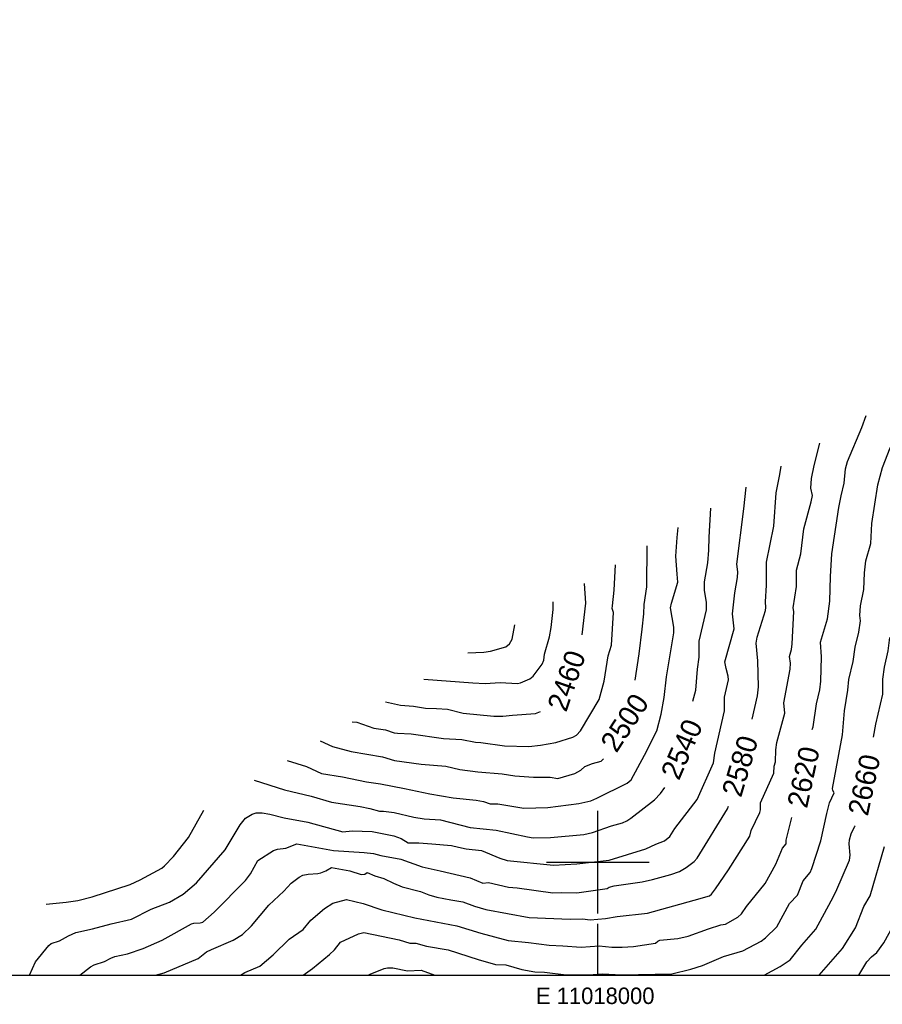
# Model space of a CAD drawing. Header units: feet. Extents: x 11012877 to 11019113, y 3676760 to 3681016.
# Tile 3 of 6: x 11017437 to 11018277, y 3676862 to 3677820. Entities that reach past the tile are written whole.
import ezdxf
from ezdxf.enums import TextEntityAlignment as Align

# ---------------------------------------------------------------- set-up
doc = ezdxf.new("R2010")
doc.units = ezdxf.units.FT
doc.header["$MEASUREMENT"] = 0
for name, color, linetype in [('DD_CO_IN', 1, 'CONTINUOUS'), ('DD_TM_CR', 7, 'CONTINUOUS'), ('DT_CO_EL', 1, 'CONTINUOUS'), ('GD_TM_S1', 7, 'CONTINUOUS')]:
    doc.layers.add(name, color=color, linetype=linetype)

msp = doc.modelspace()

# ---------------------------------------------------------------- linework, layer by layer
at = {"layer": 'DD_CO_IN'}
for points, elevation in [([(11018237, 3677356.9), (11018239.7, 3677369), (11018241.2, 3677383.1), (11018243, 3677390.2), (11018257, 3677423.3), (11018261.2, 3677435)], 2620), ([(11018207.2, 3677364.3), (11018208, 3677373.5), (11018210.4, 3677386.2), (11018216, 3677408.1)], 2600), ([(11018266.8, 3677329.7), (11018272.6, 3677367.3), (11018277.2, 3677384.2), (11018284.6, 3677403.6), (11018290.9, 3677411.6), (11018293.9, 3677414.1)], 2640), ([(11018163.2, 3677253.6), (11018164.2, 3677269.9), (11018164.2, 3677292.2), (11018171.2, 3677327.3), (11018173.6, 3677359.6), (11018177.1, 3677377.4)], 2580), ([(11018177.1, 3677377.4), (11018178.5, 3677385.7)], 2580), ([(11018142.2, 3677344.2), (11018144.2, 3677365.3)], 2560), ([(11018193.5, 3677284.3), (11018197.6, 3677300.4), (11018200.4, 3677324.6), (11018207.7, 3677350.9), (11018208.9, 3677357), (11018207.2, 3677364.3)], 2600), ([(11018225.8, 3677254.3), (11018226.3, 3677278.3), (11018227.8, 3677300.4), (11018234.5, 3677345.4), (11018237, 3677356.9)], 2620), ([(11018103.9, 3677265), (11018103.8, 3677273), (11018106.9, 3677291.6), (11018108.1, 3677303.8), (11018108.3, 3677316.5), (11018109.9, 3677344.8)], 2540), ([(11018133.2, 3677262.4), (11018135.8, 3677277.1), (11018136.1, 3677282.7), (11018135.4, 3677290.2), (11018142.2, 3677344.2)], 2560), ([(11018254.9, 3677240.4), (11018255.8, 3677249.6), (11018259, 3677265.7), (11018259.5, 3677281.8), (11018260.8, 3677293.4), (11018265.6, 3677310.4), (11018266.8, 3677329.7)], 2640), ([(11018077.1, 3677280.4), (11018075.9, 3677298.1), (11018077.1, 3677316.1), (11018078.3, 3677326)], 2520), ([(11018044.9, 3677250.8), (11018047.6, 3677268), (11018048, 3677308)], 2500), ([(11018013.2, 3677211.5), (11018015.2, 3677243.2), (11018014, 3677246.9), (11018014.1, 3677249.7), (11018015.7, 3677264.8), (11018017, 3677289.5)], 2480), ([(11018187.4, 3677193.9), (11018186.4, 3677200.2), (11018188.4, 3677207.2), (11018189.1, 3677212.6), (11018190.6, 3677244.1), (11018190, 3677247.8), (11018193.4, 3677268.6), (11018193.5, 3677284.3)], 2600), ([(11017988.2, 3677252.3), (11017986.9, 3677271.5)], 2460), ([(11018064.5, 3677160.4), (11018066.8, 3677180.5), (11018074, 3677223.5), (11018073.8, 3677228.8), (11018070.6, 3677247.8), (11018071.5, 3677252.3), (11018077.9, 3677272.7), (11018077.1, 3677280.4)], 2520), ([(11018095.4, 3677167.7), (11018096.9, 3677188.1), (11018098.7, 3677199.8), (11018098.5, 3677215.1), (11018105.7, 3677245.9), (11018105.6, 3677252.8), (11018103.9, 3677265)], 2540), ([(11018124.8, 3677188.6), (11018123.5, 3677195), (11018132.8, 3677227.3), (11018131.2, 3677242), (11018133.2, 3677262.4)], 2560), ([(11017948.1, 3677202.5), (11017952.8, 3677219.6), (11017954.4, 3677228.5), (11017956.4, 3677246.1), (11017956.5, 3677253.4)], 2440), ([(11017984.8, 3677221.5), (11017988.2, 3677252.3)], 2460), ([(11018156.2, 3677170.8), (11018155.6, 3677196), (11018154.2, 3677213.4), (11018155.2, 3677219.1), (11018163.2, 3677245.2), (11018163.6, 3677248.1), (11018163.2, 3677253.6)], 2580), ([(11018209.7, 3677131.9), (11018212.8, 3677154.4), (11018216, 3677168), (11018217.1, 3677176.3), (11018217.8, 3677200.1), (11018216.8, 3677214.3), (11018223.4, 3677237), (11018225.8, 3677254.3)], 2620), ([(11018036.4, 3677177.3), (11018040.3, 3677202.9), (11018043.2, 3677227), (11018044.7, 3677241.8), (11018044.9, 3677250.8)], 2500), ([(11018243.4, 3677167.4), (11018244.3, 3677177.9), (11018248.5, 3677195.3), (11018250.4, 3677209.4), (11018254, 3677224.1), (11018255.5, 3677234.9), (11018254.9, 3677240.4)], 2640), ([(11017873.4, 3677203.9), (11017888.9, 3677204.5), (11017895.3, 3677205.6), (11017910.3, 3677209.6), (11017914, 3677212.5), (11017916.7, 3677217.2), (11017919.3, 3677231.2)], 2420), ([(11018268.4, 3677121.8), (11018270.7, 3677134.3), (11018277.4, 3677163.8), (11018277.4, 3677178.4), (11018279, 3677190), (11018282.5, 3677206), (11018284.2, 3677218.7)], 2660), ([(11017975.6, 3677121.9), (11017979.2, 3677123.9), (11017983, 3677128), (11018001.3, 3677158.5), (11018006.1, 3677176.4), (11018010.1, 3677200.9), (11018013.2, 3677211.5)], 2480), ([(11017878.2, 3677174.8), (11017890.4, 3677174), (11017904.7, 3677174.9), (11017921.8, 3677174.2), (11017924.6, 3677174.8), (11017933.9, 3677178.7), (11017937.1, 3677181.2), (11017945.9, 3677193), (11017947.3, 3677196.6), (11017948.1, 3677202.5)], 2440), ([(11018112.7, 3677096.9), (11018113.8, 3677106.2), (11018123.2, 3677147.5), (11018123.4, 3677160.7), (11018127, 3677177.6), (11018126.8, 3677181.2), (11018124.8, 3677188.6)], 2560), ([(11018174.3, 3677116.5), (11018182, 3677145.2), (11018181.1, 3677155.2), (11018187.2, 3677188.1), (11018187.4, 3677193.9)], 2600), ([(11017830.5, 3677178.3), (11017878.2, 3677174.8)], 2440), ([(11018092.4, 3677157), (11018095.4, 3677167.7)], 2540), ([(11018150.2, 3677139.4), (11018155.5, 3677162), (11018156.2, 3677170.8)], 2580), ([(11018228.5, 3677071.7), (11018238.2, 3677124.1), (11018240, 3677147.4), (11018243.4, 3677167.4)], 2640), ([(11017793.3, 3677156.1), (11017807.7, 3677153), (11017820.4, 3677151.9), (11017832.1, 3677149.9), (11017842.8, 3677149.8)], 2460), ([(11017999, 3677062.4), (11018028.5, 3677077), (11018032.3, 3677080.4), (11018045.4, 3677104.4), (11018057.3, 3677128), (11018061.6, 3677144.2), (11018064.5, 3677160.4)], 2520), ([(11017842.8, 3677149.8), (11017853.5, 3677148.9), (11017869, 3677145.2), (11017898.6, 3677142.2), (11017907.4, 3677142.1), (11017917, 3677143.2)], 2460), ([(11017917, 3677143.2), (11017939.3, 3677144.8), (11017944.2, 3677146.7)], 2460), ([(11017760.9, 3677136.8), (11017765.3, 3677136.3), (11017781.8, 3677130.6), (11017793.2, 3677128.8), (11017801.8, 3677125.9), (11017804.8, 3677125.6)], 2480), ([(11018208.7, 3677129.4), (11018209.7, 3677131.9)], 2620), ([(11017729.6, 3677118.2), (11017741.6, 3677112.6), (11017759.8, 3677107.8)], 2500), ([(11017804.8, 3677125.6), (11017818.2, 3677125.2), (11017849.6, 3677120.6), (11017867.6, 3677119.4), (11017880.8, 3677117), (11017885.9, 3677116.5)], 2480), ([(11017885.9, 3677116.5), (11017909, 3677113.2), (11017932.7, 3677112.8), (11017944, 3677114.1), (11017959.1, 3677116.7), (11017975.6, 3677121.9)], 2480), ([(11018157.7, 3677048.4), (11018158.4, 3677051.1), (11018158.4, 3677058), (11018171.3, 3677086.7), (11018171.7, 3677093.4), (11018172.8, 3677097.8), (11018173.1, 3677109.6), (11018174.3, 3677116.5)], 2600), ([(11017697.5, 3677099), (11017716.2, 3677093.3), (11017730.8, 3677086.4)], 2520), ([(11017759.8, 3677107.8), (11017790.4, 3677102.8), (11017802.1, 3677099.2), (11017828, 3677095.6), (11017851.9, 3677093.7)], 2500), ([(11017987.2, 3677093.2), (11017994.8, 3677096.2), (11018003.2, 3677098.3), (11018005.5, 3677100.6)], 2500), ([(11017851.9, 3677093.7), (11017865.5, 3677090.2), (11017883.2, 3677087.9), (11017906.9, 3677086.1), (11017919, 3677084)], 2500), ([(11017919, 3677084), (11017937.3, 3677082.7), (11017953.5, 3677082.9), (11017961, 3677081.7), (11017977.5, 3677086.5), (11017983.4, 3677089.7), (11017987.2, 3677093.2)], 2500), ([(11018056.3, 3677017.6), (11018064.7, 3677020.8), (11018070, 3677025), (11018074.8, 3677032.9), (11018096.7, 3677061.1), (11018112.7, 3677096.9)], 2560), ([(11017665.3, 3677079.8), (11017694.8, 3677070.6), (11017721, 3677064.4)], 2540), ([(11017730.8, 3677086.4), (11017751.3, 3677083.3), (11017774.6, 3677078.2), (11017788.3, 3677076.3), (11017811.6, 3677071.8)], 2520), ([(11017811.6, 3677071.8), (11017836.4, 3677066.6), (11017859.2, 3677062.8), (11017881.5, 3677060.6), (11017888.5, 3677059.2), (11017895.2, 3677056.9), (11017900.5, 3677056.9)], 2520), ([(11018061, 3677066.8), (11018065.1, 3677072.9)], 2540), ([(11018208.2, 3676993.8), (11018217.1, 3677020.8), (11018222.9, 3677047.5), (11018225.6, 3677057.9), (11018230, 3677067.7), (11018228.6, 3677070), (11018228.5, 3677071.7)], 2640), ([(11017721, 3677064.4), (11017740.7, 3677058.4), (11017768.6, 3677054.2), (11017777.9, 3677052.3), (11017787.3, 3677049.6), (11017791.2, 3677049.8)], 2540), ([(11017900.5, 3677056.9), (11017902.6, 3677057), (11017928, 3677052.8), (11017951.3, 3677053.3), (11017981.6, 3677057.3), (11017993, 3677059.7), (11017999, 3677062.4)], 2520), ([(11017986.3, 3677027.1), (11017994.8, 3677029.1), (11018013.3, 3677035.6), (11018024, 3677038.5), (11018028.1, 3677040.3), (11018032, 3677042.8), (11018055, 3677060.7), (11018061, 3677066.8)], 2540), ([(11017575.5, 3676994.4), (11017578.2, 3676996.5), (11017586.7, 3677005.5), (11017601.6, 3677024.1), (11017616.5, 3677050.7)], 2540), ([(11018079.5, 3676991.1), (11018085.8, 3676994.8), (11018093.6, 3677000.6), (11018096.8, 3677004), (11018126.3, 3677052), (11018127.2, 3677054.5)], 2580), ([(11017609.3, 3676980.1), (11017637.2, 3677012.2), (11017651.8, 3677036.6), (11017656.8, 3677042.8), (11017663.3, 3677046.7), (11017667.3, 3677048), (11017673, 3677048.1), (11017680.6, 3677046.7)], 2560), ([(11017680.6, 3677046.7), (11017694.6, 3677043.2), (11017717.6, 3677039), (11017751.7, 3677029.6), (11017760.9, 3677030.6), (11017780.1, 3677029.8)], 2560), ([(11017791.2, 3677049.8), (11017801.8, 3677048.6), (11017820.8, 3677044), (11017830.8, 3677042.2), (11017846.7, 3677041.3), (11017875.6, 3677034)], 2540), ([(11018093.8, 3676963), (11018108.5, 3676967.3), (11018110.5, 3676968.8), (11018114.6, 3676974.2), (11018127.3, 3676992.6), (11018147.8, 3677025.4), (11018149.2, 3677030.9), (11018157.7, 3677048.4)], 2600), ([(11018183.4, 3677021.4), (11018188.9, 3677043.7)], 2620), ([(11017875.6, 3677034), (11017901.1, 3677031.4), (11017931.4, 3677024.7), (11017936.9, 3677023.9), (11017953.9, 3677024.2), (11017986.3, 3677027.1)], 2540), ([(11018227, 3676962.6), (11018231.8, 3676971.1), (11018244.8, 3677001.9), (11018245.7, 3677006.9), (11018244.6, 3677018), (11018244.8, 3677021.8), (11018246.5, 3677027.6), (11018250.3, 3677035.1)], 2660), ([(11018250.3, 3677035.1), (11018250.5, 3677035.6)], 2660), ([(11017780.1, 3677029.8), (11017801.5, 3677025.7), (11017808.4, 3677023), (11017815.4, 3677018.8), (11017825.6, 3677019), (11017838.2, 3677018.1), (11017857.6, 3677016.3), (11017864.4, 3677014.6)], 2560), ([(11017668.8, 3677001.8), (11017684.3, 3677011.5), (11017688.1, 3677012.8), (11017696.1, 3677013.7), (11017707, 3677017.9), (11017742.7, 3677011.5), (11017772.5, 3677009.4)], 2580), ([(11017864.4, 3677014.6), (11017871.7, 3677013.2), (11017886.8, 3677011.6), (11017904.4, 3677004), (11017911.6, 3677001.8), (11017956.9, 3676997.1), (11017979.4, 3676998.5)], 2560), ([(11017979.4, 3676998.5), (11018011, 3677002), (11018046.8, 3677013.2), (11018056.3, 3677017.6)], 2560), ([(11018136.2, 3676946.7), (11018139.8, 3676949.9), (11018144.8, 3676957), (11018162.7, 3676979.3), (11018173.2, 3676998), (11018179.7, 3677013.7), (11018183.2, 3677017.9), (11018183.4, 3677021.4)], 2620), ([(11018215.3, 3676890), (11018238.1, 3676916.2), (11018250.9, 3676936.2), (11018259, 3676956.8), (11018265.2, 3676967.4), (11018278.9, 3677015.2)], 2680), ([(11017772.5, 3677009.4), (11017781.5, 3677008.4), (11017788.6, 3677006.6), (11017808.2, 3677003.1), (11017829, 3676995.7), (11017846.6, 3676991.6)], 2580), ([(11017482.2, 3676961.2), (11017493.6, 3676962.9), (11017507.8, 3676966.4), (11017544.5, 3676978.4), (11017554.5, 3676982.8), (11017575.5, 3676994.4)], 2540), ([(11017612.8, 3676941), (11017615.3, 3676941.6), (11017626.5, 3676951.5), (11017656.9, 3676982.3), (11017661.9, 3676988.9), (11017668.8, 3677001.8)], 2580), ([(11017701.4, 3676979.7), (11017709.3, 3676985.4), (11017712.9, 3676987.3), (11017717.8, 3676988.5), (11017727.2, 3676989.1), (11017730.3, 3676989.8), (11017735.2, 3676991.6), (11017740.7, 3676994.9), (11017758.4, 3676991.7), (11017769.6, 3676988.2), (11017773.2, 3676988.4), (11017775.4, 3676990.1)], 2600), ([(11018158.8, 3676923.2), (11018163.2, 3676926.5), (11018174.2, 3676937), (11018186.7, 3676959.8), (11018194.2, 3676968), (11018200, 3676981.8), (11018206.7, 3676990.1), (11018208.2, 3676993.8)], 2640), ([(11018266.5, 3676907.9), (11018271.5, 3676912.2), (11018278.3, 3676921.7), (11018288.9, 3676940.5), (11018295.3, 3676963), (11018302.3, 3676984.5), (11018304.9, 3676998.7)], 2700), ([(11017775.4, 3676990.1), (11017782.9, 3676986.7), (11017791.6, 3676984.3), (11017800.9, 3676979.6), (11017809.4, 3676976), (11017827.3, 3676971.6), (11017835.5, 3676968.3), (11017843.1, 3676966.1), (11017856.9, 3676963.5)], 2600), ([(11017846.6, 3676991.6), (11017875.8, 3676984.8), (11017887.9, 3676979.8), (11017893.4, 3676980.2), (11017913.1, 3676975.8), (11017921.3, 3676975)], 2580), ([(11018009.1, 3676974.5), (11018011.1, 3676975.7), (11018015.7, 3676976.9), (11018043, 3676980.9), (11018053.1, 3676983.1), (11018071.1, 3676988), (11018079.5, 3676991.1)], 2580), ([(11017526.2, 3676940.2), (11017546, 3676944.7), (11017565.2, 3676954.5), (11017583.1, 3676961.1), (11017596.3, 3676968.9), (11017609.3, 3676980.1)], 2560), ([(11017623.7, 3676915), (11017644.9, 3676924), (11017653.9, 3676929.8), (11017662.7, 3676938.2), (11017679.8, 3676958.2), (11017694.4, 3676971.8), (11017701.4, 3676979.7)], 2600), ([(11017921.3, 3676975), (11017956.2, 3676970.1), (11017965, 3676970.7), (11017979.5, 3676970.3), (11018009.1, 3676974.5)], 2580), ([(11017463, 3676959.3), (11017482.2, 3676961.2)], 2540), ([(11017670.8, 3676898.7), (11017683.9, 3676909.8), (11017699.4, 3676925), (11017713.2, 3676934.4), (11017720.4, 3676943.7), (11017733.7, 3676955.1), (11017742.1, 3676960.3), (11017755.1, 3676963.6)], 2620), ([(11017755.1, 3676963.6), (11017771.4, 3676959.8), (11017789.8, 3676953.6), (11017821.9, 3676946), (11017862.8, 3676938.2)], 2620), ([(11017856.9, 3676963.5), (11017868.5, 3676961.5), (11017880, 3676957.2), (11017891, 3676953.9), (11017933.2, 3676946.2)], 2600), ([(11018018.8, 3676947.1), (11018048.3, 3676950.5), (11018093.8, 3676963)], 2600), ([(11018161.9, 3676890), (11018177.4, 3676898.6), (11018187.2, 3676905), (11018198.4, 3676919.4), (11018212.3, 3676934.8), (11018227, 3676962.6)], 2660), ([(11017933.2, 3676946.2), (11017973, 3676944.6), (11017985, 3676944.8), (11017992.5, 3676943.9), (11018007.5, 3676945.1), (11018018.8, 3676947.1)], 2600), ([(11018056.1, 3676921.3), (11018058.2, 3676923.2), (11018060.4, 3676924), (11018077.8, 3676925.7), (11018087.8, 3676927.9), (11018107.7, 3676935.1), (11018119.8, 3676939), (11018124.1, 3676939.6), (11018136.2, 3676946.7)], 2620), ([(11017452.4, 3676903.1), (11017465.4, 3676918.9), (11017467.6, 3676920.8), (11017475.8, 3676923.6), (11017484.6, 3676928.5), (11017491.7, 3676931.6), (11017508, 3676935.2), (11017526.2, 3676940.2)], 2560), ([(11017525.7, 3676906.6), (11017529.6, 3676908.2), (11017541.9, 3676910.7), (11017557.4, 3676916.2), (11017575.7, 3676924.3), (11017604.3, 3676940), (11017606.5, 3676940.7), (11017612.8, 3676941)], 2580), ([(11017862.8, 3676938.2), (11017886.2, 3676930.9), (11017912.6, 3676923.7), (11017932.3, 3676922), (11017952.7, 3676919.2), (11017965.8, 3676918.7)], 2620), ([(11017749.5, 3676922.1), (11017766.9, 3676930.4), (11017772.1, 3676931.6), (11017806.4, 3676924.6), (11017816.9, 3676921.4), (11017822.9, 3676921.3)], 2640), ([(11017713.1, 3676890), (11017722.2, 3676896.5), (11017738.6, 3676910.1), (11017743.5, 3676914.8), (11017749.5, 3676922.1)], 2640), ([(11017822.9, 3676921.3), (11017833, 3676918.2), (11017854.1, 3676914.8), (11017883.5, 3676905.2), (11017900.4, 3676900.6)], 2640), ([(11017965.8, 3676918.7), (11017983.7, 3676917.3), (11018001.1, 3676918.7), (11018013.7, 3676917.3), (11018023.6, 3676917.2), (11018034.8, 3676918), (11018056.1, 3676921.3)], 2620), ([(11018090.6, 3676895.8), (11018101.9, 3676899.4), (11018122.2, 3676908.4), (11018141, 3676913.9), (11018158.8, 3676923.2)], 2640), ([(11017569.4, 3676890), (11017577.8, 3676892.4), (11017610.8, 3676906.2), (11017619.1, 3676912.7), (11017623.7, 3676915)], 2600), ([(11018254.2, 3676890), (11018261.7, 3676903.1), (11018266.5, 3676907.9)], 2700), ([(11017446.6, 3676890), (11017452.4, 3676903.1)], 2560), ([(11017495.5, 3676890), (11017506.1, 3676898.2), (11017509.6, 3676900), (11017519.7, 3676903.3), (11017525.7, 3676906.6)], 2580), ([(11017652.2, 3676890), (11017656.2, 3676892.8), (11017670.8, 3676898.7)], 2620), ([(11017900.4, 3676900.6), (11017910.4, 3676900.1), (11017925.8, 3676895.6), (11017938.7, 3676893.3), (11017948, 3676893.1), (11017969.2, 3676890.5), (11017990.8, 3676890.5)], 2640), ([(11017776.3, 3676890), (11017778.2, 3676891.2), (11017791.9, 3676896.5)], 2660), ([(11017791.9, 3676896.5), (11017795.3, 3676897.1), (11017800.5, 3676897.1), (11017814.7, 3676894.3), (11017827.9, 3676895), (11017841.3, 3676890)], 2660), ([(11017990.8, 3676890.5), (11018004.3, 3676891.5), (11018023.4, 3676890.3), (11018072.1, 3676891.5), (11018090.6, 3676895.8)], 2640)]:
    msp.add_lwpolyline(points, dxfattribs=dict(at, elevation=elevation))
at = {"layer": 'DD_TM_CR'}
msp.add_lwpolyline([(11012997, 3676890), (11018997, 3676890), (11018997, 3680890), (11012997, 3680890)], close=True, dxfattribs=at)
for points in [[(11018000, 3676950), (11018000, 3677050)], [(11017950, 3677000), (11018050, 3677000)], [(11018000, 3676890), (11018000, 3676940)]]:
    msp.add_lwpolyline(points, dxfattribs=at)

# ---------------------------------------------------------------- texts
at = {"layer": 'DT_CO_EL'}
for s, rotation, p in [('2460', 71, (11017969.4, 3677176.8, 2460)), ('2500', 56.7, (11018026, 3677136, 2500)), ('2540', 66.4, (11018081.6, 3677110.1, 2540)), ('2580', 73.4, (11018138.3, 3677093.7, 2580)), ('2620', 77.8, (11018200.1, 3677083, 2620)), ('2660', 77.9, (11018259.2, 3677075.4, 2660))]:
    msp.add_text(s, height=20, rotation=rotation, dxfattribs=at).set_placement(p, align=Align.MIDDLE_CENTER)
at = {"layer": 'GD_TM_S1'}
msp.add_text('E 11018000', height=16, dxfattribs=at).set_placement((11017997.4, 3676878), align=Align.TOP_CENTER)

doc.saveas('drawing.dxf')
